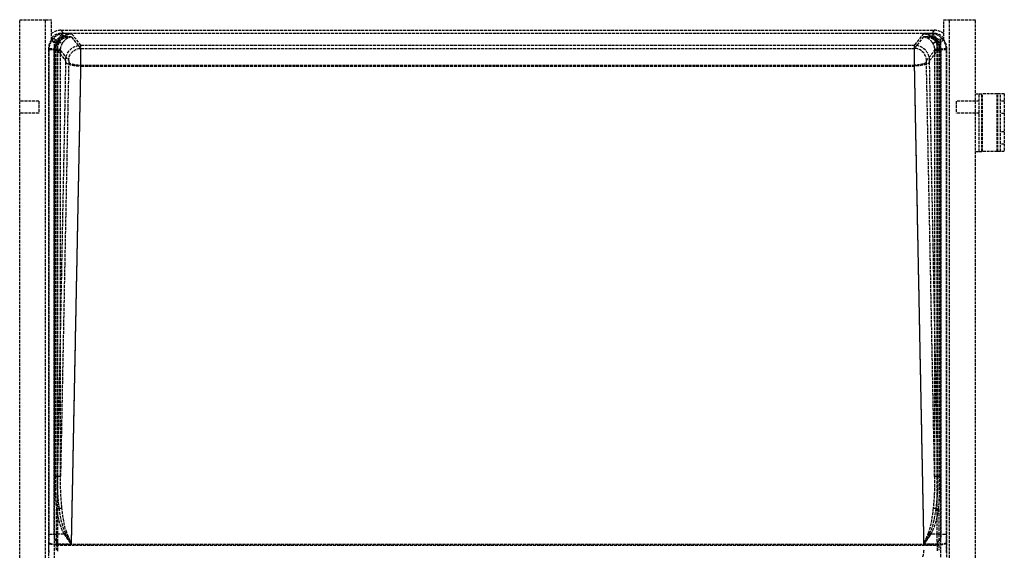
# Model space of a CAD drawing. Header units: millimetres. Extents: x 0 to 512, y -16 to 500.
# Tile 3 of 3: x 0 to 512, y 224 to 500. Entities that reach past the tile are written whole.
import ezdxf

# ---------------------------------------------------------------- set-up
doc = ezdxf.new("R2010")
doc.units = ezdxf.units.MM
doc.header["$LTSCALE"] = 10
doc.linetypes.add('ALLCAD_Strich', pattern=[0.2, 0.15, -0.05])
doc.layers.add('BESCH_KONT_sich_schn_grun_2d', color=10, linetype='Continuous')

msp = doc.modelspace()

# ---------------------------------------------------------------- linework, layer by layer
at = {"layer": 'BESCH_KONT_sich_schn_grun_2d', "linetype": 'ALLCAD_Strich'}
for p, q in [((0, 500), (13.5, 500)), ((0, 0), (0, 500)), ((13.5, 0), (13.5, 500)), ((13.5, 500), (16.5, 500)), ((16.5, 489.57), (16.5, 500)), ((480.5, 489.57), (480.5, 500)), ((480.5, 500), (483.5, 500)), ((483.5, 500), (497, 500)), ((483.5, 0), (483.5, 500)), ((497, 0), (497, 500)), ((22.85, 492.78), (21.47, 494.5)), ((21.47, 494.5), (475.53, 494.5)), ((475.52, 492.86), (21.48, 492.86)), ((22.85, 491.15), (21.48, 492.86)), ((26.96, 492.78), (22.85, 492.78)), ((31.82, 486.69), (26.96, 492.78)), ((470.04, 492.78), (465.18, 486.69)), ((474.15, 492.78), (470.04, 492.78)), ((475.53, 494.5), (474.15, 492.78)), ((475.52, 492.86), (474.15, 491.15)), ((18.14, 490.07), (16.5, 490.08)), ((17.82, 488.1), (16.5, 489.75)), ((18.14, 3.74), (18.14, 490.07)), ((19.86, 487.92), (18.14, 490.07)), ((19.89, 228.58), (19.89, 487.32)), ((26.96, 491.15), (22.85, 491.15)), ((31.82, 485.07), (26.96, 491.15)), ((31.82, 486.69), (465.18, 486.69)), ((470.04, 491.15), (465.18, 485.07)), ((474.15, 491.15), (470.04, 491.15)), ((477.11, 228.58), (477.11, 487.32)), ((477.14, 487.92), (478.86, 490.07)), ((480.5, 490.08), (478.86, 490.07)), ((478.86, 490.07), (478.86, 3.74)), ((480.5, 489.75), (479.18, 488.1)), ((14.9, 484.77), (15.13, 484.48)), ((14.9, 484.77), (14.9, 2.44)), ((15.13, 484.48), (18.22, 484.48)), ((15.13, 484.48), (15.13, 232.48)), ((15.16, 485.13), (18.25, 484.88)), ((17.99, 232.48), (17.99, 484.48)), ((18.22, 484.48), (18.59, 484.48)), ((18.22, 484.02), (18.22, 262.5)), ((19.61, 484.02), (18.22, 484.02)), ((18.58, 484.02), (18.58, 262.5)), ((21.23, 484.02), (19.61, 484.02)), ((19.61, 484.02), (23.84, 478.72)), ((19.61, 262.5), (19.61, 484.02)), ((21.23, 484.02), (25.47, 478.72)), ((21.23, 262.5), (21.23, 484.02)), ((31.82, 485.07), (465.18, 485.07)), ((471.53, 478.72), (475.77, 484.02)), ((473.16, 478.72), (477.39, 484.02)), ((475.77, 484.02), (475.77, 262.5)), ((475.77, 484.02), (477.39, 484.02)), ((477.39, 484.02), (477.39, 262.5)), ((477.39, 484.02), (478.78, 484.02)), ((478.41, 484.48), (478.78, 484.48)), ((478.42, 262.5), (478.42, 484.02)), ((478.75, 484.88), (481.84, 485.13)), ((478.78, 484.48), (481.87, 484.48)), ((478.78, 262.5), (478.78, 484.02)), ((479.01, 484.48), (479.01, 232.48)), ((481.87, 484.48), (482.1, 484.77)), ((481.87, 232.48), (481.87, 484.48)), ((482.1, 2.44), (482.1, 484.77)), ((23.87, 478.09), (19.61, 262.5)), ((25.5, 478.09), (21.23, 262.5)), ((26.93, 227.48), (31.85, 476.35)), ((31.85, 476.35), (465.15, 476.35)), ((465.15, 476.35), (470.07, 227.48)), ((475.77, 262.5), (471.5, 478.09)), ((477.39, 262.5), (473.13, 478.09)), ((26.93, 227.04), (31.85, 475.91)), ((31.85, 475.91), (465.15, 475.91)), ((465.15, 475.91), (470.07, 227.04)), ((497, 461.5), (500.31, 461.5)), ((499, 431.5), (499, 461.5)), ((500.31, 431.5), (500.31, 461.5)), ((508.35, 461.5), (500.31, 461.5)), ((500.65, 431.5), (500.65, 461.5)), ((508.35, 431.5), (508.35, 461.5)), ((510, 461.5), (508.35, 461.5)), ((508.69, 431.5), (508.69, 461.5)), ((512, 461.5), (510, 461.5)), ((510, 431.5), (510, 461.5)), ((512, 461.5), (512, 431.5)), ((10, 457.65), (0, 457.65)), ((10, 457.65), (10, 451.35)), ((499, 457.65), (487, 457.65)), ((487, 457.65), (487, 451.35)), ((512, 457.7), (510, 457.7)), ((10, 451.35), (0, 451.35)), ((499, 451.35), (487, 451.35)), ((512, 451.3), (510, 451.3)), ((512, 441.7), (510, 441.7)), ((512, 435.3), (510, 435.3)), ((497, 431.5), (500.31, 431.5)), ((508.35, 431.5), (500.31, 431.5)), ((510, 431.5), (508.35, 431.5)), ((512, 431.5), (510, 431.5)), ((19.61, 262.5), (18.22, 262.5)), ((21.23, 262.5), (19.61, 262.5)), ((477.39, 262.5), (475.77, 262.5)), ((478.78, 262.5), (477.39, 262.5)), ((20.62, 245.76), (19.12, 245.52)), ((477.88, 245.52), (476.38, 245.76)), ((19.12, 232.48), (19.12, 245.52)), ((477.88, 245.52), (477.88, 232.48)), ((15.13, 232.48), (19.12, 232.48)), ((23.11, 232.48), (19.12, 232.48)), ((23.83, 232.92), (23.11, 232.48)), ((473.17, 232.92), (473.89, 232.48)), ((477.88, 232.48), (473.89, 232.48)), ((477.88, 232.48), (481.87, 232.48)), ((15.09, 228.13), (15.08, 227.93)), ((19.07, 226.84), (19.08, 227.04)), ((19.07, 226.84), (477.93, 226.84)), ((19.08, 227.04), (26.93, 227.04)), ((19.86, 227.29), (19.87, 227.48)), ((19.86, 227.29), (477.14, 227.29)), ((19.87, 227.48), (26.93, 227.48)), ((470.07, 227.48), (477.13, 227.48)), ((470.07, 227.04), (477.92, 227.04)), ((477.13, 227.48), (477.14, 227.29)), ((477.92, 227.04), (477.93, 226.84)), ((481.92, 227.93), (481.91, 228.13))]:
    msp.add_line(p, q, dxfattribs=at)
for centre, major_axis, ratio, start_param, end_param in [((22.85, 484.81), (-3.73, -7.16), 0.94451, -2.637955, -1.154425), ((21.52, 486.47), (-5.03, 6.29), 0.993786, -0.671256, -0.001034), ((21.52, 486.47), (-4, 5.01), 0.993786, -0.671256, 0.2271), ((26.96, 484.81), (-8.86, -2.63), 0.852521, -1.818861, -0.955446), ((470.04, 484.81), (8.86, -2.63), 0.852521, 0.955446, 1.818861), ((474.15, 484.81), (-3.73, 7.16), 0.94451, -1.987167, -0.503637), ((475.48, 486.47), (4, 5.01), 0.993786, -0.2271, 0.671256), ((475.48, 486.47), (5.03, 6.29), 0.993786, 0.001034, 0.671256), ((22.92, 484.72), (-5.03, 6.29), 0.993786, 0.250467, 0.89346), ((22.85, 484.81), (-2.91, -5.75), 0.931562, -2.643588, -1.673766), ((26.96, 484.81), (-9.11, -1.06), 0.689327, -1.65091, -0.787495), ((20.01, 490.5), (1.44, -1.08), 0.49696, -1.216284, -0.126238), ((31.82, 478.22), (0, 8.5), 0.004113, -1.846598, -0.087266), ((465.18, 478.22), (0, -8.5), 0.004113, -3.054326, -1.294994), ((465.18, 478.72), (-6.25, 4.99), 0.993786, -2.464257, -0.89954), ((470.04, 484.81), (9.11, -1.06), 0.689327, 0.787495, 1.65091), ((474.15, 484.81), (-2.91, 5.75), 0.931562, -1.467827, -0.498005), ((476.99, 490.5), (-1.44, -1.08), 0.49696, 0.126238, 1.216284), ((474.08, 484.72), (5.03, 6.29), 0.993786, -0.89346, -0.250467), ((23.13, 484.46), (-4.99, 6.25), 0.999981, 0.812274, 0.89346), ((31.82, 478.22), (0, 6.87), 0.005089, -1.846598, -0.087266), ((465.18, 478.22), (0, -6.87), 0.005089, -3.054326, -1.294994), ((465.18, 478.72), (-4.98, 3.98), 0.993786, -2.464257, -0.89954), ((473.87, 484.46), (4.99, 6.25), 0.999981, -0.89346, -0.812274), ((31.85, 478.09), (-8, 0.16), 0.272269, 0.072559, 1.576185), ((31.85, 478.09), (-6.37, 0.13), 0.272269, 0.072559, 1.576185), ((27.65, 265.45), (-0.71, -35.99), 0.272269, -0.978632, -0.407589), ((469.35, 265.45), (0.71, -35.99), 0.272269, 0.407589, 0.978632), ((18, 232.48), (0, 20), 0.055941, -1.846598, -1.570796), ((18, 232.48), (0, 18.37), 0.060905, -1.77008, -1.570796), ((479, 232.48), (0, -18.37), 0.060905, -1.570796, -1.371513), ((479, 232.48), (0, -20), 0.055941, -1.570796, -1.294994), ((15.69, 225.48), (0, -9), 0.069927, -1.846598, -1.287002), ((18.63, 232.48), (0, 18.37), 0.069927, -1.846598, -1.784741), ((478.37, 232.48), (0, -18.37), 0.069927, -1.356851, -1.294994), ((481.31, 225.48), (0, 9), 0.069927, -1.85459, -1.294994)]:
    msp.add_ellipse(centre, major_axis=major_axis, ratio=ratio, start_param=start_param, end_param=end_param, dxfattribs=at)
at = {"layer": 'BESCH_KONT_sich_schn_grun_2d', "linetype": 'ALLCAD_Strich', "extrusion": (0, 0, -1)}
for centre, major_axis, ratio, start_param, end_param in [((22.85, 484.81), (0.41, 8), 0.46363, -0.974696, -0.111281), ((26.96, 484.81), (3.48, 7.42), 0.871964, -1.357724, -0.494309), ((470.04, 484.81), (3.48, -7.42), 0.871964, -2.647284, -1.783869), ((474.15, 484.81), (0.41, -8), 0.46363, -3.030311, -2.166896), ((22.85, 484.81), (0.49, 6.36), 0.581202, -0.995546, -0.132131), ((26.96, 484.81), (2.73, 5.97), 0.841278, -1.361014, -0.497599), ((31.82, 478.72), (6.25, 4.99), 0.993786, -2.464257, -0.89954), ((470.04, 484.81), (2.73, -5.97), 0.841278, -2.643994, -1.780579), ((474.15, 484.81), (0.49, -6.36), 0.581202, -3.009461, -2.146046), ((17.82, 484.48), (1.8, -0.09), 0.010876, -1.345676, -0.073801), ((17.85, 484.91), (1.79, -0.16), 0.002156, -1.347599, -0.077389), ((31.82, 478.72), (4.98, 3.98), 0.993786, -2.464257, -0.89954), ((479.15, 484.91), (-1.79, -0.16), 0.002156, 0.077389, 1.347599), ((479.18, 484.48), (-1.8, -0.09), 0.010876, 0.073801, 1.345676), ((23.84, 478.22), (0, -0.5), 0.069927, -3.054326, -1.294994), ((25.47, 478.22), (0, -0.5), 0.069927, -3.054326, -1.294994), ((465.15, 478.09), (6.37, 0.13), 0.272269, 0.072559, 1.576185), ((465.15, 478.09), (8, 0.16), 0.272269, 0.072559, 1.576185), ((471.53, 478.22), (0, 0.5), 0.069927, -1.846598, -0.087266), ((473.16, 478.22), (0, 0.5), 0.069927, -1.846598, -0.087266), ((27.65, 265.45), (-0.7, -35.5), 0.225329, 0.407589, 0.978632), ((27.65, 265.45), (-0.69, -35.05), 0.181689, 0.407589, 0.978632), ((469.35, 265.45), (0.69, -35.05), 0.181689, -0.978632, -0.407589), ((469.35, 265.45), (0.7, -35.5), 0.225329, -0.978632, -0.407589), ((14.01, 232.48), (0, -16), 0.069927, -1.570796, -1.294994), ((482.99, 232.48), (0, 16), 0.069927, -1.846598, -1.570796), ((19.07, 227.93), (-4, 0.08), 0.272269, -1.576185, -0.072559), ((19.08, 228.13), (-4, 0.08), 0.272269, -1.576185, -0.072559), ((19.68, 225.48), (0, 5), 0.125868, -1.85459, -1.294994), ((276.6, 232.48), (-262.7, 0), 0.069927, -0.213945, -0.199284), ((20.31, 225.48), (0, -6.63), 0.069927, 1.287002, 1.846598), ((220.4, 232.48), (262.7, 0), 0.069927, 0.199284, 0.213945), ((476.69, 225.48), (0, 6.63), 0.069927, 1.294994, 1.85459), ((477.92, 228.13), (4, 0.08), 0.272269, 0.072559, 1.576185), ((477.93, 227.93), (4, 0.08), 0.272269, 0.072559, 1.576185), ((477.32, 225.48), (0, -5), 0.125868, -1.846598, -1.287002), ((469.2, 225.48), (0, -5), 0.18181, -1.287002, -0.087266)]:
    msp.add_ellipse(centre, major_axis=major_axis, ratio=ratio, start_param=start_param, end_param=end_param, dxfattribs=at)
at = {"layer": 'BESCH_KONT_sich_schn_grun_2d', "linetype": 'ALLCAD_Strich'}
for points, knots in [([(19.62, 487.93), (19.44, 487.93), (19.26, 487.93), (18.86, 487.95), (18.66, 487.96), (18.29, 487.99), (18.14, 488.01), (17.91, 488.05), (17.84, 488.07), (17.82, 488.1)], [-0.2830314, -0.2830314, -0.2830314, -0.2830314, -0.2283683, -0.2283683, -0.1565074, -0.1565074, -0.0823234, -0.0823234, 0, 0, 0, 0]), ([(18, 484.9), (18.01, 485.03), (18.03, 485.15), (18.09, 485.42), (18.12, 485.56), (18.26, 485.92), (18.38, 486.15), (18.68, 486.55), (18.87, 486.72), (19.07, 486.84), (19.08, 486.85), (19.09, 486.85)], [-0.2127567, -0.2127567, -0.2127567, -0.2127567, -0.1848218, -0.1848218, -0.1537942, -0.1537942, -0.0994921, -0.0994921, -0.0419932, -0.0419932, -0.0386489, -0.0386489, -0.0386489, -0.0386489]), ([(20.01, 489.46), (19.57, 488.86), (19.17, 488.17), (18.55, 486.63), (18.33, 485.76), (18.25, 484.88)], [-0.637089, -0.637089, -0.637089, -0.637089, -0.3298292, -0.3298292, 0, 0, 0, 0]), ([(19.09, 486.85), (19.08, 486.83), (19.07, 486.81), (19.06, 486.79), (18.94, 486.48), (18.84, 486.16), (18.69, 485.51), (18.64, 485.18), (18.61, 484.85)], [-0.3290201, -0.3290201, -0.3290201, -0.3290201, -0.3185445, -0.3185445, -0.3185445, -0.1592723, -0.1592723, 0, 0, 0, 0]), ([(19.64, 484.75), (19.72, 485.64), (19.94, 486.53), (20.56, 488.08), (20.95, 488.75), (21.38, 489.35)], [0, 0, 0, 0, 0.3298292, 0.3298292, 0.637089, 0.637089, 0.637089, 0.637089]), ([(21.26, 484.6), (21.29, 484.95), (21.34, 485.29), (21.5, 485.96), (21.6, 486.29), (21.72, 486.6), (21.84, 486.92), (21.98, 487.22), (22.28, 487.78), (22.44, 488.05), (22.61, 488.3)], [0, 0, 0, 0, 0.1592723, 0.1592723, 0.3185445, 0.3185445, 0.3185445, 0.4778168, 0.4778168, 0.637089, 0.637089, 0.637089, 0.637089]), ([(474.39, 488.3), (474.56, 488.05), (474.72, 487.78), (475.02, 487.22), (475.16, 486.92), (475.28, 486.6), (475.4, 486.29), (475.5, 485.96), (475.66, 485.29), (475.71, 484.95), (475.74, 484.6)], [0, 0, 0, 0, 0.1592723, 0.1592723, 0.3185445, 0.3185445, 0.3185445, 0.4778168, 0.4778168, 0.637089, 0.637089, 0.637089, 0.637089]), ([(475.62, 489.35), (476.1, 488.68), (476.53, 487.9), (477.11, 486.32), (477.29, 485.54), (477.36, 484.75)], [0, 0, 0, 0, 0.3462985, 0.3462985, 0.637089, 0.637089, 0.637089, 0.637089]), ([(478.75, 484.88), (478.68, 485.66), (478.5, 486.42), (477.93, 488), (477.49, 488.78), (476.99, 489.46)], [-0.637089, -0.637089, -0.637089, -0.637089, -0.3462985, -0.3462985, 0, 0, 0, 0]), ([(479.18, 488.1), (479.16, 488.08), (479.11, 488.06), (478.93, 488.02), (478.8, 488), (478.46, 487.97), (478.25, 487.95), (477.82, 487.94), (477.6, 487.93), (477.38, 487.93)], [-0.2975752, -0.2975752, -0.2975752, -0.2975752, -0.2278253, -0.2278253, -0.1559174, -0.1559174, -0.0818659, -0.0818659, -0.0145723, -0.0145723, -0.0145723, -0.0145723]), ([(478.39, 484.85), (478.36, 485.18), (478.31, 485.51), (478.16, 486.16), (478.06, 486.48), (477.94, 486.79), (477.93, 486.81), (477.92, 486.83), (477.91, 486.85)], [-0.637089, -0.637089, -0.637089, -0.637089, -0.4778168, -0.4778168, -0.3185445, -0.3185445, -0.3185445, -0.3080689, -0.3080689, -0.3080689, -0.3080689]), ([(477.91, 486.85), (477.99, 486.81), (478.06, 486.76), (478.33, 486.54), (478.52, 486.32), (478.77, 485.85), (478.85, 485.64), (478.95, 485.26), (478.98, 485.08), (479, 484.9)], [-0.2441242, -0.2441242, -0.2441242, -0.2441242, -0.214076, -0.214076, -0.1196734, -0.1196734, -0.0537111, -0.0537111, 0, 0, 0, 0]), ([(17.99, 484.48), (17.99, 484.55), (17.99, 484.62), (18, 484.76), (18, 484.83), (18, 484.9)], [-0.04175473, -0.04175473, -0.04175473, -0.04175473, -0.02087853, -0.02087853, 0, 0, 0, 0]), ([(18.25, 484.88), (18.24, 484.81), (18.24, 484.75), (18.23, 484.61), (18.23, 484.55), (18.22, 484.48)], [0, 0, 0, 0, 0.02151285, 0.02151285, 0.04306434, 0.04306434, 0.04306434, 0.04306434]), ([(18.22, 484.48), (18.22, 484.41), (18.22, 484.33), (18.22, 484.18), (18.22, 484.1), (18.22, 484.02)], [0, 0, 0, 0, 0.02295831, 0.02295831, 0.04591662, 0.04591662, 0.04591662, 0.04591662]), ([(18.61, 484.85), (18.49, 484.86), (18.37, 484.87), (18.26, 484.88), (18.25, 484.88)], [0.1493865, 0.1493865, 0.1493865, 0.1493865, 0.25, 0.2562563, 0.2562563, 0.2562563, 0.2562563]), ([(18.59, 484.48), (18.59, 484.44), (18.59, 484.41), (18.59, 484.33), (18.59, 484.29), (18.59, 484.25), (18.58, 484.21), (18.58, 484.18), (18.58, 484.1), (18.58, 484.06), (18.58, 484.02)], [0, 0, 0, 0, 0.01147915, 0.01147915, 0.02295831, 0.02295831, 0.02295831, 0.03443746, 0.03443746, 0.04591662, 0.04591662, 0.04591662, 0.04591662]), ([(18.61, 484.85), (18.61, 484.82), (18.6, 484.79), (18.6, 484.73), (18.6, 484.7), (18.6, 484.67), (18.59, 484.64), (18.59, 484.6), (18.59, 484.54), (18.59, 484.51), (18.59, 484.48)], [0, 0, 0, 0, 0.01076609, 0.01076609, 0.02153217, 0.02153217, 0.02153217, 0.03229826, 0.03229826, 0.04306434, 0.04306434, 0.04306434, 0.04306434]), ([(19.61, 484.02), (19.61, 484.09), (19.61, 484.15), (19.61, 484.27), (19.61, 484.34), (19.62, 484.4)], [-0.04591662, -0.04591662, -0.04591662, -0.04591662, -0.02295831, -0.02295831, 0, 0, 0, 0]), ([(19.62, 484.4), (19.62, 484.46), (19.62, 484.52), (19.63, 484.63), (19.63, 484.69), (19.64, 484.75)], [-0.04306434, -0.04306434, -0.04306434, -0.04306434, -0.02151285, -0.02151285, 0, 0, 0, 0]), ([(21.23, 484.02), (21.23, 484.05), (21.23, 484.07), (21.23, 484.12), (21.23, 484.15), (21.23, 484.17), (21.23, 484.2), (21.24, 484.22), (21.24, 484.27), (21.24, 484.3), (21.24, 484.32)], [-0.04591662, -0.04591662, -0.04591662, -0.04591662, -0.03443746, -0.03443746, -0.02295831, -0.02295831, -0.02295831, -0.01147915, -0.01147915, 0, 0, 0, 0]), ([(21.24, 484.32), (21.24, 484.35), (21.24, 484.37), (21.24, 484.42), (21.25, 484.44), (21.25, 484.46), (21.25, 484.49), (21.25, 484.51), (21.25, 484.56), (21.26, 484.58), (21.26, 484.6)], [-0.04306434, -0.04306434, -0.04306434, -0.04306434, -0.03229826, -0.03229826, -0.02153217, -0.02153217, -0.02153217, -0.01076609, -0.01076609, 0, 0, 0, 0]), ([(475.74, 484.6), (475.74, 484.58), (475.75, 484.56), (475.75, 484.51), (475.75, 484.49), (475.75, 484.46), (475.75, 484.44), (475.76, 484.42), (475.76, 484.37), (475.76, 484.35), (475.76, 484.32)], [-0.04306434, -0.04306434, -0.04306434, -0.04306434, -0.03229826, -0.03229826, -0.02153217, -0.02153217, -0.02153217, -0.01076609, -0.01076609, 0, 0, 0, 0]), ([(475.76, 484.32), (475.76, 484.3), (475.76, 484.27), (475.76, 484.22), (475.77, 484.2), (475.77, 484.17), (475.77, 484.15), (475.77, 484.12), (475.77, 484.07), (475.77, 484.05), (475.77, 484.02)], [0, 0, 0, 0, 0.0114784, 0.0114784, 0.0229568, 0.0229568, 0.0229568, 0.03443521, 0.03443521, 0.04591361, 0.04591361, 0.04591361, 0.04591361]), ([(477.36, 484.75), (477.37, 484.69), (477.37, 484.63), (477.38, 484.52), (477.38, 484.46), (477.38, 484.4)], [-0.04306434, -0.04306434, -0.04306434, -0.04306434, -0.02153217, -0.02153217, 0, 0, 0, 0]), ([(478.75, 484.88), (478.74, 484.88), (478.63, 484.87), (478.51, 484.86), (478.39, 484.85)], [-0.2562563, -0.2562563, -0.2562563, -0.2562563, -0.25, -0.1493865, -0.1493865, -0.1493865, -0.1493865]), ([(478.41, 484.48), (478.41, 484.51), (478.41, 484.54), (478.41, 484.6), (478.41, 484.64), (478.4, 484.67), (478.4, 484.7), (478.4, 484.73), (478.4, 484.79), (478.39, 484.82), (478.39, 484.85)], [0, 0, 0, 0, 0.01076609, 0.01076609, 0.02153217, 0.02153217, 0.02153217, 0.03229826, 0.03229826, 0.04306434, 0.04306434, 0.04306434, 0.04306434]), ([(478.42, 484.02), (478.42, 484.06), (478.42, 484.1), (478.42, 484.18), (478.42, 484.21), (478.41, 484.25), (478.41, 484.29), (478.41, 484.33), (478.41, 484.41), (478.41, 484.44), (478.41, 484.48)], [-0.04591361, -0.04591361, -0.04591361, -0.04591361, -0.03443521, -0.03443521, -0.0229568, -0.0229568, -0.0229568, -0.0114784, -0.0114784, 0, 0, 0, 0]), ([(478.78, 484.48), (478.77, 484.55), (478.77, 484.61), (478.76, 484.75), (478.76, 484.81), (478.75, 484.88)], [0, 0, 0, 0, 0.02153217, 0.02153217, 0.04306434, 0.04306434, 0.04306434, 0.04306434]), ([(479, 484.9), (479, 484.83), (479, 484.76), (479.01, 484.62), (479.01, 484.55), (479.01, 484.48)], [-0.04175473, -0.04175473, -0.04175473, -0.04175473, -0.02087592, -0.02087592, 0, 0, 0, 0]), ([(18.22, 262.5), (18.22, 260.11), (18.26, 257.7), (18.5, 252.03), (18.76, 248.73), (19.12, 245.52)], [-1.703665, -1.703665, -1.703665, -1.703665, -0.976239, -0.976239, 0, 0, 0, 0]), ([(18.58, 262.5), (18.58, 261.1), (18.59, 259.69), (18.63, 256.87), (18.66, 255.46), (18.71, 254.04), (18.75, 252.62), (18.81, 251.19), (18.94, 248.34), (19.02, 246.92), (19.12, 245.52)], [-1.703665, -1.703665, -1.703665, -1.703665, -1.277749, -1.277749, -0.851833, -0.851833, -0.851833, -0.425916, -0.425916, 0, 0, 0, 0]), ([(20.62, 245.76), (20.2, 248.93), (19.91, 252.18), (19.64, 257.77), (19.6, 260.14), (19.61, 262.5)], [0, 0, 0, 0, 0.976239, 0.976239, 1.703665, 1.703665, 1.703665, 1.703665]), ([(21.97, 245.99), (21.83, 247.35), (21.71, 248.73), (21.51, 251.5), (21.43, 252.88), (21.37, 254.26), (21.31, 255.65), (21.27, 257.02), (21.23, 259.77), (21.22, 261.14), (21.23, 262.5)], [0, 0, 0, 0, 0.425916, 0.425916, 0.851833, 0.851833, 0.851833, 1.277749, 1.277749, 1.703665, 1.703665, 1.703665, 1.703665]), ([(475.77, 262.5), (475.78, 261.14), (475.77, 259.77), (475.73, 257.02), (475.69, 255.65), (475.63, 254.26), (475.57, 252.88), (475.49, 251.5), (475.29, 248.73), (475.17, 247.35), (475.03, 245.99)], [10.026866, 10.026866, 10.026866, 10.026866, 10.452782, 10.452782, 10.878698, 10.878698, 10.878698, 11.304615, 11.304615, 11.730531, 11.730531, 11.730531, 11.730531]), ([(477.39, 262.5), (477.4, 261.51), (477.39, 260.51), (477.34, 257.23), (477.24, 254.94), (476.92, 250.34), (476.68, 248.03), (476.38, 245.76)], [10.026866, 10.026866, 10.026866, 10.026866, 10.333239, 10.333239, 11.031885, 11.031885, 11.730531, 11.730531, 11.730531, 11.730531]), ([(477.88, 245.52), (477.98, 246.92), (478.06, 248.34), (478.19, 251.19), (478.25, 252.62), (478.29, 254.04), (478.34, 255.46), (478.37, 256.87), (478.41, 259.69), (478.42, 261.1), (478.42, 262.5)], [-11.730531, -11.730531, -11.730531, -11.730531, -11.304615, -11.304615, -10.878698, -10.878698, -10.878698, -10.452782, -10.452782, -10.026866, -10.026866, -10.026866, -10.026866]), ([(477.88, 245.52), (478.14, 247.82), (478.35, 250.17), (478.63, 254.84), (478.72, 257.16), (478.78, 260.48), (478.78, 261.49), (478.78, 262.5)], [-11.730531, -11.730531, -11.730531, -11.730531, -11.031885, -11.031885, -10.333239, -10.333239, -10.026866, -10.026866, -10.026866, -10.026866]), ([(21.97, 245.99), (21.82, 245.96), (21.46, 245.9), (20.96, 245.82), (20.66, 245.77), (20.62, 245.76)], [0, 0, 0, 0, 0.25, 0.5, 0.543175, 0.543175, 0.543175, 0.543175]), ([(476.38, 245.76), (476.34, 245.77), (476.04, 245.82), (475.54, 245.9), (475.18, 245.96), (475.03, 245.99)], [-0.543175, -0.543175, -0.543175, -0.543175, -0.5, -0.25, 0, 0, 0, 0]), ([(19.1, 228.85), (19.02, 228.88), (18.94, 228.92), (18.78, 229.06), (18.7, 229.16), (18.48, 229.5), (18.34, 229.84), (18.07, 230.92), (17.99, 231.71), (17.99, 232.48)], [-0.4920565, -0.4920565, -0.4920565, -0.4920565, -0.4475858, -0.4475858, -0.3834665, -0.3834665, -0.2332615, -0.2332615, 0, 0, 0, 0]), ([(23.11, 232.48), (23.41, 232.06), (23.72, 231.63), (24.35, 230.78), (24.67, 230.36), (24.99, 229.95), (25.31, 229.53), (25.63, 229.11), (26.28, 228.29), (26.61, 227.88), (26.93, 227.48)], [-0.7084302, -0.7084302, -0.7084302, -0.7084302, -0.5307331, -0.5307331, -0.3530359, -0.3530359, -0.3530359, -0.1753388, -0.1753388, 0.0023584, 0.0023584, 0.0023584, 0.0023584]), ([(23.11, 232.48), (23.72, 231.55), (24.35, 230.63), (25.63, 228.81), (26.28, 227.91), (26.93, 227.04)], [-0.7084302, -0.7084302, -0.7084302, -0.7084302, -0.3530359, -0.3530359, 0.0023584, 0.0023584, 0.0023584, 0.0023584]), ([(24.48, 233.31), (24.38, 233.25), (24.16, 233.12), (23.94, 232.99), (23.83, 232.92)], [-1, -1, -1, -1, -0.75, -0.509447, -0.509447, -0.509447, -0.509447]), ([(26.93, 227.04), (26.4, 227.99), (25.88, 228.96), (24.84, 230.93), (24.33, 231.92), (23.83, 232.92)], [-0.0023584, -0.0023584, -0.0023584, -0.0023584, 0.3530359, 0.3530359, 0.7084302, 0.7084302, 0.7084302, 0.7084302]), ([(26.93, 227.48), (26.72, 227.96), (26.51, 228.44), (26.1, 229.4), (25.89, 229.89), (25.69, 230.37), (25.48, 230.86), (25.28, 231.35), (24.88, 232.33), (24.68, 232.82), (24.48, 233.31)], [-0.0023584, -0.0023584, -0.0023584, -0.0023584, 0.1753388, 0.1753388, 0.3530359, 0.3530359, 0.3530359, 0.5307331, 0.5307331, 0.7084302, 0.7084302, 0.7084302, 0.7084302]), ([(472.52, 233.31), (472.32, 232.82), (472.12, 232.33), (471.72, 231.35), (471.52, 230.86), (471.31, 230.37), (471.11, 229.89), (470.9, 229.4), (470.49, 228.44), (470.28, 227.96), (470.07, 227.48)], [0, 0, 0, 0, 0.1776971, 0.1776971, 0.3553943, 0.3553943, 0.3553943, 0.5330914, 0.5330914, 0.7107886, 0.7107886, 0.7107886, 0.7107886]), ([(473.17, 232.92), (472.67, 231.92), (472.16, 230.93), (471.12, 228.96), (470.6, 227.99), (470.07, 227.04)], [0, 0, 0, 0, 0.3553943, 0.3553943, 0.7107886, 0.7107886, 0.7107886, 0.7107886]), ([(470.07, 227.48), (470.39, 227.88), (470.72, 228.29), (471.37, 229.11), (471.69, 229.53), (472.01, 229.95), (472.33, 230.36), (472.65, 230.78), (473.28, 231.63), (473.59, 232.06), (473.89, 232.48)], [-0.7107886, -0.7107886, -0.7107886, -0.7107886, -0.5330914, -0.5330914, -0.3553943, -0.3553943, -0.3553943, -0.1776971, -0.1776971, 0, 0, 0, 0]), ([(470.07, 227.04), (470.72, 227.91), (471.37, 228.81), (472.65, 230.63), (473.28, 231.55), (473.89, 232.48)], [-0.7107886, -0.7107886, -0.7107886, -0.7107886, -0.3553943, -0.3553943, 0, 0, 0, 0]), ([(472.52, 233.31), (472.62, 233.25), (472.84, 233.12), (473.06, 232.99), (473.17, 232.92)], [0, 0, 0, 0, 0.25, 0.490553, 0.490553, 0.490553, 0.490553]), ([(479.01, 232.48), (479.01, 232.07), (478.99, 231.64), (478.9, 230.88), (478.83, 230.51), (478.63, 229.76), (478.49, 229.44), (478.26, 229.12), (478.19, 229.03), (478.04, 228.91), (477.97, 228.87), (477.9, 228.85)], [-0.2892596, -0.2892596, -0.2892596, -0.2892596, -0.2084622, -0.2084622, -0.1392959, -0.1392959, -0.0564361, -0.0564361, -0.0221155, -0.0221155, 0, 0, 0, 0])]:
    msp.add_open_spline(points, degree=3, knots=knots, dxfattribs=at)
for points in [[(19.09, 486.85), (19.31, 486.98), (19.56, 487.13), (19.89, 487.32)], [(20.01, 488.51), (19.87, 488.32), (19.74, 488.13), (19.62, 487.93)], [(19.86, 487.92), (19.78, 487.92), (19.7, 487.93), (19.62, 487.93)], [(19.89, 487.32), (19.88, 487.52), (19.87, 487.72), (19.86, 487.92)], [(20.01, 488.51), (20.28, 488.38), (20.81, 488.16), (21.55, 488.02), (22.18, 488.05), (22.49, 488.2), (22.61, 488.3)], [(474.39, 488.3), (474.51, 488.2), (474.82, 488.05), (475.45, 488.02), (476.19, 488.16), (476.72, 488.38), (476.99, 488.51)], [(477.38, 487.93), (477.26, 488.13), (477.13, 488.32), (476.99, 488.51)], [(477.14, 487.92), (477.13, 487.72), (477.12, 487.52), (477.11, 487.32)], [(477.11, 487.32), (477.44, 487.13), (477.69, 486.98), (477.91, 486.85)], [(477.38, 487.93), (477.3, 487.93), (477.22, 487.92), (477.14, 487.92)], [(18.59, 484.48), (18.94, 484.46), (19.62, 484.43), (20.47, 484.38), (21.04, 484.34), (21.21, 484.33), (21.24, 484.32)], [(18.61, 484.85), (18.96, 484.82), (19.64, 484.76), (20.48, 484.68), (21.06, 484.62), (21.23, 484.61), (21.26, 484.6)], [(475.74, 484.6), (475.77, 484.61), (475.94, 484.62), (476.52, 484.68), (477.36, 484.76), (478.04, 484.82), (478.39, 484.85)], [(475.76, 484.32), (475.79, 484.33), (475.96, 484.34), (476.53, 484.38), (477.38, 484.43), (478.06, 484.46), (478.41, 484.48)], [(477.38, 484.4), (477.39, 484.27), (477.39, 484.15), (477.39, 484.02)], [(478.78, 484.02), (478.78, 484.18), (478.78, 484.33), (478.78, 484.48)]]:
    msp.add_open_spline(points, degree=3, dxfattribs=at)

doc.saveas('drawing.dxf')
